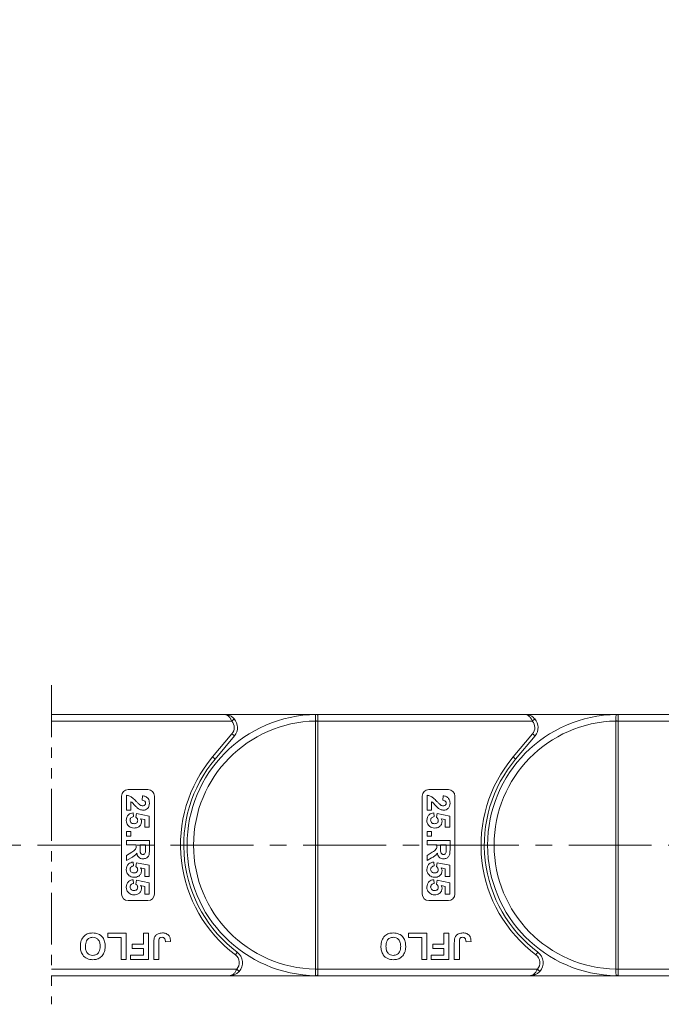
# Model space of a CAD drawing. Header units: millimetres. Extents: x 2471 to 3393, y -390 to 262.
# Tile 20 of 49: x 3072 to 3170, y -130 to 20. Entities that reach past the tile are written whole.
import ezdxf

# ---------------------------------------------------------------- set-up
doc = ezdxf.new("R2010")
doc.units = ezdxf.units.MM
doc.linetypes.add('CENTERX2', pattern=[20.32, 12.7, -2.54, 2.54, -2.54])
doc.linetypes.add('PHANTOM2', pattern=[31.75, 15.875, -3.175, 3.175, -3.175, 3.175, -3.175])
doc.styles.get("Standard").update_dxf_attribs({"font": '仿宋_GB2312.ttf', "width": 0.8})
doc.dimstyles.new('副本 ISO-25.1', dxfattribs={"dimtxt": 6, "dimasz": 5, "dimexe": 3.5, "dimexo": 0.625, "dimgap": 1.5, "dimtad": 1, "dimdsep": 46, "dimtxsty": 'Standard', "dimcen": 2.5, "dimadec": 0, "dimazin": 0, "dimtfac": 1, "dimtmove": 0, "dimatfit": 3, "dimfxl": 0, "dimarcsym": 0})

# ---------------------------------------------------------------- blocks, each defined once
blk = doc.blocks.new('*D651')
at = {"color": 0, "lineweight": -2}
for p, q in [((2985.97, 60.36), (3354.76, 60.36)), ((3351.26, 55.36), (3351.26, -121.02)), ((3300.55, -126.02), (3354.76, -126.02))]:
    blk.add_line(p, q, dxfattribs=at)
at = {"color": 0, "lineweight": 9}
for points in [[(3350.42, 55.36), (3352.09, 55.36), (3351.26, 60.36)], [(3350.42, -121.02), (3352.09, -121.02), (3351.26, -126.02)]]:
    blk.add_solid(points, dxfattribs=at)
at = {"layer": 'Defpoints', "color": 0, "lineweight": 9}
for p in [(2985.35, 60.36), (3299.92, -126.02), (3351.26, -126.02)]:
    blk.add_point(p, dxfattribs=at)
at = {"color": 0, "lineweight": 9, "insert": (3346.76, -32.83), "char_height": 6, "attachment_point": 5, "rotation": 90}
blk.add_mtext('2R+40', dxfattribs=at)

msp = doc.modelspace()

# ---------------------------------------------------------------- linework, layer by layer
at = {"color": 3, "linetype": 'PHANTOM2', "lineweight": 9, "ltscale": 0.5}
msp.add_line((3077.055, -81.558), (3077.049, -130.403), dxfattribs=at)
at = {"color": 7, "linetype": 'Continuous', "lineweight": 15}
for p, q in [((3103.538, -86.023), (3077.055, -86.023)), ((3077.055, -87.023), (3104.656, -87.023)), ((3103.538, -86.023), (3117.806, -86.023)), ((3104.656, -87.023), (3105.029, -86.69)), ((3117.456, -87.021), (3117.456, -87.026)), ((3117.806, -87.026), (3117.456, -87.026)), ((3117.456, -87.026), (3117.456, -125.02)), ((3117.806, -86.143), (3117.806, -86.023)), ((3149.538, -86.023), (3117.806, -86.023)), ((3117.806, -87.023), (3117.806, -86.143)), ((3117.806, -87.026), (3117.806, -87.023)), ((3117.806, -87.023), (3150.656, -87.023)), ((3117.806, -125.02), (3117.806, -87.026)), ((3149.538, -86.023), (3163.806, -86.023)), ((3150.656, -87.023), (3151.029, -86.69)), ((3163.456, -87.021), (3163.456, -87.026)), ((3163.806, -87.026), (3163.456, -87.026)), ((3163.456, -87.026), (3163.456, -125.02)), ((3163.806, -86.143), (3163.806, -86.023)), ((3195.538, -86.023), (3163.806, -86.023)), ((3163.806, -87.023), (3163.806, -86.143)), ((3163.806, -87.026), (3163.806, -87.023)), ((3163.806, -87.023), (3196.656, -87.023)), ((3163.806, -125.02), (3163.806, -87.026)), ((3104.687, -88.987), (3101.719, -92.524)), ((3102.102, -92.846), (3105.07, -89.308)), ((3104.687, -88.987), (3105.07, -89.308)), ((3150.687, -88.987), (3147.719, -92.524)), ((3148.102, -92.846), (3151.07, -89.308)), ((3150.687, -88.987), (3151.07, -89.308)), ((3102.102, -92.846), (3101.719, -92.524)), ((3148.102, -92.846), (3147.719, -92.524)), ((3088.806, -97.523), (3091.806, -97.523)), ((3134.806, -97.523), (3137.806, -97.523)), ((3087.806, -113.523), (3087.806, -98.523)), ((3088.556, -100.683), (3088.556, -98.395)), ((3089.229, -99.383), (3089.229, -100.683)), ((3090.934, -99.158), (3091, -98.484)), ((3092.806, -98.523), (3092.806, -113.523)), ((3133.806, -113.523), (3133.806, -98.523)), ((3134.556, -100.683), (3134.556, -98.395)), ((3135.229, -99.383), (3135.229, -100.683)), ((3136.934, -99.158), (3137, -98.484)), ((3138.806, -98.523), (3138.806, -113.523)), ((3089.229, -100.683), (3088.556, -100.683)), ((3135.229, -100.683), (3134.556, -100.683)), ((3089.557, -101.087), (3089.633, -101.67)), ((3089.992, -101.764), (3090.074, -101.177)), ((3090.074, -101.177), (3092.011, -101.581)), ((3091.338, -102.12), (3090.713, -101.983)), ((3091.338, -103.286), (3091.338, -102.12)), ((3092.011, -101.581), (3092.011, -103.286)), ((3135.557, -101.087), (3135.633, -101.67)), ((3135.992, -101.764), (3136.074, -101.177)), ((3136.074, -101.177), (3138.011, -101.581)), ((3137.338, -102.12), (3136.713, -101.983)), ((3137.338, -103.286), (3137.338, -102.12)), ((3138.011, -101.581), (3138.011, -103.286)), ((3088.556, -103.959), (3089.229, -103.959)), ((3088.556, -104.632), (3088.556, -103.959)), ((3089.229, -103.959), (3089.229, -104.632)), ((3092.011, -103.286), (3091.338, -103.286)), ((3134.556, -103.959), (3135.229, -103.959)), ((3134.556, -104.632), (3134.556, -103.959)), ((3135.229, -103.959), (3135.229, -104.632)), ((3138.011, -103.286), (3137.338, -103.286)), ((3089.229, -104.632), (3088.556, -104.632)), ((3088.556, -105.305), (3092.056, -105.305)), ((3088.556, -105.978), (3088.556, -105.305)), ((3092.056, -105.305), (3092.056, -106.774)), ((3135.229, -104.632), (3134.556, -104.632)), ((3134.556, -105.305), (3138.056, -105.305)), ((3134.556, -105.978), (3134.556, -105.305)), ((3138.056, -105.305), (3138.056, -106.774)), ((3090.037, -105.978), (3088.556, -105.978)), ((3090.037, -106.129), (3090.037, -105.978)), ((3091.472, -105.978), (3090.62, -105.978)), ((3090.62, -105.978), (3090.62, -106.52)), ((3091.472, -106.55), (3091.472, -105.978)), ((3136.037, -105.978), (3134.556, -105.978)), ((3136.037, -106.129), (3136.037, -105.978)), ((3137.472, -105.978), (3136.62, -105.978)), ((3136.62, -105.978), (3136.62, -106.52)), ((3137.472, -106.55), (3137.472, -105.978)), ((3088.556, -107.614), (3089.35, -107.117)), ((3088.556, -108.401), (3088.556, -107.614)), ((3089.248, -107.977), (3088.556, -108.401)), ((3134.556, -107.614), (3135.35, -107.117)), ((3134.556, -108.401), (3134.556, -107.614)), ((3135.248, -107.977), (3134.556, -108.401)), ((3089.557, -108.625), (3089.633, -109.209)), ((3089.992, -109.303), (3090.074, -108.715)), ((3090.074, -108.715), (3092.011, -109.119)), ((3091.338, -109.659), (3090.713, -109.522)), ((3091.338, -110.824), (3091.338, -109.659)), ((3092.011, -109.119), (3092.011, -110.824)), ((3135.557, -108.625), (3135.633, -109.209)), ((3135.992, -109.303), (3136.074, -108.715)), ((3136.074, -108.715), (3138.011, -109.119)), ((3137.338, -109.659), (3136.713, -109.522)), ((3137.338, -110.824), (3137.338, -109.659)), ((3138.011, -109.119), (3138.011, -110.824)), ((3089.557, -111.318), (3089.633, -111.901)), ((3089.992, -111.995), (3090.074, -111.408)), ((3090.074, -111.408), (3092.011, -111.811)), ((3092.011, -110.824), (3091.338, -110.824)), ((3135.557, -111.318), (3135.633, -111.901)), ((3135.992, -111.995), (3136.074, -111.408)), ((3136.074, -111.408), (3138.011, -111.811)), ((3138.011, -110.824), (3137.338, -110.824)), ((3091.338, -112.351), (3090.713, -112.214)), ((3091.338, -113.516), (3091.338, -112.351)), ((3092.011, -111.811), (3092.011, -113.516)), ((3137.338, -112.351), (3136.713, -112.214)), ((3137.338, -113.516), (3137.338, -112.351)), ((3138.011, -111.811), (3138.011, -113.516)), ((3091.806, -114.523), (3088.806, -114.523)), ((3092.011, -113.516), (3091.338, -113.516)), ((3137.806, -114.523), (3134.806, -114.523)), ((3138.011, -113.516), (3137.338, -113.516)), ((3085.69, -120.19), (3085.69, -119.523)), ((3085.69, -119.523), (3088.511, -119.523)), ((3087.742, -120.19), (3085.69, -120.19)), ((3087.742, -123.523), (3087.742, -120.19)), ((3088.511, -119.523), (3088.511, -123.523)), ((3091.126, -121.215), (3091.126, -119.523)), ((3091.126, -119.523), (3091.896, -119.523)), ((3091.896, -119.523), (3091.896, -123.523)), ((3131.69, -120.19), (3131.69, -119.523)), ((3131.69, -119.523), (3134.511, -119.523)), ((3133.742, -120.19), (3131.69, -120.19)), ((3133.742, -123.523), (3133.742, -120.19)), ((3134.511, -119.523), (3134.511, -123.523)), ((3137.126, -121.215), (3137.126, -119.523)), ((3137.126, -119.523), (3137.896, -119.523)), ((3137.896, -119.523), (3137.896, -123.523)), ((3089.434, -121.882), (3089.434, -121.215)), ((3089.434, -121.215), (3091.126, -121.215)), ((3091.126, -121.882), (3089.434, -121.882)), ((3091.126, -122.856), (3091.126, -121.882)), ((3092.716, -123.523), (3092.716, -121.001)), ((3093.485, -120.934), (3093.485, -123.523)), ((3095.28, -120.805), (3094.511, -120.856)), ((3135.434, -121.882), (3135.434, -121.215)), ((3135.434, -121.215), (3137.126, -121.215)), ((3137.126, -121.882), (3135.434, -121.882)), ((3137.126, -122.856), (3137.126, -121.882)), ((3138.716, -123.523), (3138.716, -121.001)), ((3139.485, -120.934), (3139.485, -123.523)), ((3141.28, -120.805), (3140.511, -120.856)), ((3088.511, -123.523), (3087.742, -123.523)), ((3089.178, -123.523), (3089.178, -122.856)), ((3089.178, -122.856), (3091.126, -122.856)), ((3091.896, -123.523), (3089.178, -123.523)), ((3093.485, -123.523), (3092.716, -123.523)), ((3105.506, -122.423), (3105.206, -122.823)), ((3134.511, -123.523), (3133.742, -123.523)), ((3135.178, -123.523), (3135.178, -122.856)), ((3135.178, -122.856), (3137.126, -122.856)), ((3137.896, -123.523), (3135.178, -123.523)), ((3139.485, -123.523), (3138.716, -123.523)), ((3151.506, -122.423), (3151.206, -122.823)), ((3105.424, -125.023), (3077.05, -125.023)), ((3105.797, -125.356), (3105.424, -125.023)), ((3117.456, -125.02), (3117.456, -125.025)), ((3117.806, -125.02), (3117.456, -125.02)), ((3117.806, -125.023), (3117.806, -125.02)), ((3117.806, -125.023), (3117.806, -125.903)), ((3151.424, -125.023), (3117.806, -125.023)), ((3151.797, -125.356), (3151.424, -125.023)), ((3163.456, -125.02), (3163.456, -125.025)), ((3163.806, -125.02), (3163.456, -125.02)), ((3163.806, -125.023), (3163.806, -125.02)), ((3163.806, -125.023), (3163.806, -125.903)), ((3197.424, -125.023), (3163.806, -125.023)), ((3077.049, -126.023), (3104.306, -126.023)), ((3117.806, -126.023), (3104.306, -126.023)), ((3117.806, -125.903), (3117.806, -126.023)), ((3117.806, -126.023), (3150.306, -126.023)), ((3163.806, -126.023), (3150.306, -126.023)), ((3163.806, -125.903), (3163.806, -126.023)), ((3163.806, -126.023), (3196.306, -126.023))]:
    msp.add_line(p, q, dxfattribs=at)
at = {"color": 1, "linetype": 'CENTERX2', "lineweight": 13}
msp.add_line((2892.057, -106.023), (3312.904, -106.023), dxfattribs=at)
at = {"color": 7, "linetype": 'Continuous', "lineweight": 15}
for centre, radius, start, end in [((3117.806, -106.023), 20, 90.67353, 269.32647), ((3117.806, -106.023), 19, 91.05551, 268.94449), ((3103.538, -88.023), 1.5, 320, 41.81031), ((3103.538, -88.023), 2, 320, 41.81031), ((3117.543, -104.673), 17.652, 89.14787, 90.28404), ((3117.569, -86.319), 0.295, 36.74973, 89.7268), ((3163.806, -106.023), 20, 90.67353, 269.32647), ((3163.806, -106.023), 19, 91.05551, 268.94449), ((3149.538, -88.023), 1.5, 320, 41.81031), ((3149.538, -88.023), 2, 320, 41.81031), ((3163.543, -104.673), 17.652, 89.14787, 90.28404), ((3163.569, -86.319), 0.295, 36.74973, 89.7268), ((3117.806, -106.023), 21, 140, 233.1301), ((3117.806, -106.023), 20.5, 140, 233.1301), ((3163.806, -106.023), 21, 140, 233.1301), ((3163.806, -106.023), 20.5, 140, 233.1301), ((3088.806, -98.523), 1, 90, 180), ((3091.806, -98.523), 1, 0, 90), ((3134.806, -98.523), 1, 90, 180), ((3137.806, -98.523), 1, 0, 90), ((3088.806, -113.523), 1, 180, 270), ((3091.806, -113.523), 1, 270, 0), ((3134.806, -113.523), 1, 180, 270), ((3137.806, -113.523), 1, 270, 0), ((3104.306, -124.023), 1.5, 318.18969, 53.1301), ((3104.306, -124.023), 2, 318.18969, 53.1301), ((3150.306, -124.023), 1.5, 318.18969, 53.1301), ((3150.306, -124.023), 2, 318.18969, 53.1301), ((3117.544, -107.401), 17.624, 269.71473, 270.8527), ((3163.544, -107.401), 17.624, 269.71473, 270.8527), ((3117.569, -125.726), 0.295, 270.2732, 323.25027), ((3163.569, -125.726), 0.295, 270.2732, 323.25027)]:
    msp.add_arc(centre, radius, start, end, dxfattribs=at)
for points, knots in [([(3104.656, -87.023), (3104.628, -86.964), (3104.572, -86.844), (3104.466, -86.66), (3104.338, -86.477), (3104.221, -86.349), (3104.064, -86.206), (3103.91, -86.106), (3103.744, -86.049), (3103.665, -86.033), (3103.619, -86.027), (3103.593, -86.025), (3103.57, -86.024), (3103.556, -86.023), (3103.548, -86.023), (3103.542, -86.023), (3103.54, -86.023), (3103.538, -86.023)], [0, 0, 0, 0, 0.10102949, 0.20494614, 0.33716829, 0.47429709, 0.5161999, 0.74365074, 0.85308987, 0.91424801, 0.93216977, 0.96013693, 0.97654495, 0.98619361, 0.99469798, 0.99593178, 1, 1, 1, 1]), ([(3103.538, -86.023), (3103.541, -86.023), (3103.552, -86.023), (3103.59, -86.023), (3103.635, -86.025), (3103.893, -86.042), (3104.289, -86.138), (3104.743, -86.401), (3104.95, -86.61), (3105.029, -86.69)], [0, 0, 0, 0, 0.0050875, 0.0203691, 0.0708073, 0.0890863, 0.5003107, 0.809226, 1, 1, 1, 1]), ([(3117.571, -86.024), (3117.559, -86.026), (3117.523, -86.03), (3117.486, -86.08), (3117.461, -86.215), (3117.453, -86.445), (3117.454, -86.729), (3117.455, -86.93), (3117.456, -87.021)], [0, 0, 0, 0, 0.07361036, 0.22528134, 0.41271887, 0.61605406, 0.82678302, 1, 1, 1, 1]), ([(3117.806, -86.023), (3117.805, -86.023), (3117.736, -86.023), (3117.651, -86.023), (3117.583, -86.024), (3117.571, -86.024)], [0, 0, 0, 0, 0.0120871, 0.8246302, 1, 1, 1, 1]), ([(3149.538, -86.023), (3149.541, -86.023), (3149.552, -86.023), (3149.59, -86.023), (3149.635, -86.025), (3149.893, -86.042), (3150.289, -86.138), (3150.743, -86.401), (3150.95, -86.61), (3151.029, -86.69)], [0, 0, 0, 0, 0.0050875, 0.0203691, 0.0708073, 0.0890863, 0.5003107, 0.809226, 1, 1, 1, 1]), ([(3150.656, -87.023), (3150.628, -86.964), (3150.572, -86.844), (3150.466, -86.66), (3150.338, -86.477), (3150.221, -86.349), (3150.064, -86.206), (3149.91, -86.106), (3149.744, -86.049), (3149.665, -86.033), (3149.619, -86.027), (3149.593, -86.025), (3149.57, -86.024), (3149.556, -86.023), (3149.548, -86.023), (3149.542, -86.023), (3149.54, -86.023), (3149.538, -86.023)], [0, 0, 0, 0, 0.10102949, 0.20494614, 0.33716829, 0.47429709, 0.5161999, 0.74365074, 0.85308987, 0.91424801, 0.93216977, 0.96013693, 0.97654495, 0.98619361, 0.99469798, 0.99593178, 1, 1, 1, 1]), ([(3163.571, -86.024), (3163.559, -86.026), (3163.523, -86.03), (3163.486, -86.08), (3163.461, -86.215), (3163.453, -86.445), (3163.454, -86.729), (3163.455, -86.93), (3163.456, -87.021)], [0, 0, 0, 0, 0.07361036, 0.22528134, 0.41271887, 0.61605406, 0.82678302, 1, 1, 1, 1]), ([(3163.806, -86.023), (3163.805, -86.023), (3163.736, -86.023), (3163.651, -86.023), (3163.583, -86.024), (3163.571, -86.024)], [0, 0, 0, 0, 0.0120871, 0.8246302, 1, 1, 1, 1]), ([(3088.556, -98.395), (3088.722, -98.428), (3089.055, -98.494), (3089.559, -98.842), (3089.86, -99.152), (3090.044, -99.341)], [0, 0, 0, 0, 0.2795508, 0.5593318, 1, 1, 1, 1]), ([(3090.226, -100.344), (3090.11, -100.237), (3089.92, -100.061), (3089.68, -99.792), (3089.478, -99.561), (3089.312, -99.442), (3089.229, -99.383)], [0, 0, 0, 0, 0.33998493, 0.56018587, 0.78037992, 1, 1, 1, 1]), ([(3090.044, -99.341), (3090.144, -99.447), (3090.322, -99.636), (3090.521, -99.803), (3090.609, -99.877)], [0, 0, 0, 0, 0.5602349, 1, 1, 1, 1]), ([(3091.472, -99.595), (3091.469, -99.546), (3091.463, -99.448), (3091.389, -99.317), (3091.217, -99.186), (3091.051, -99.169), (3090.934, -99.158)], [0, 0, 0, 0, 0.1872361, 0.3740839, 0.5606964, 1, 1, 1, 1]), ([(3091, -98.484), (3091.161, -98.508), (3091.481, -98.556), (3091.852, -98.845), (3092.031, -99.229), (3092.047, -99.482), (3092.056, -99.609)], [0, 0, 0, 0, 0.2807519, 0.5589701, 0.7792745, 1, 1, 1, 1]), ([(3134.556, -98.395), (3134.722, -98.428), (3135.055, -98.494), (3135.559, -98.842), (3135.86, -99.152), (3136.044, -99.341)], [0, 0, 0, 0, 0.2795508, 0.5593318, 1, 1, 1, 1]), ([(3136.226, -100.344), (3136.11, -100.237), (3135.92, -100.061), (3135.68, -99.792), (3135.478, -99.561), (3135.312, -99.442), (3135.229, -99.383)], [0, 0, 0, 0, 0.33998493, 0.56018587, 0.78037992, 1, 1, 1, 1]), ([(3136.044, -99.341), (3136.144, -99.447), (3136.322, -99.636), (3136.521, -99.803), (3136.609, -99.877)], [0, 0, 0, 0, 0.5602349, 1, 1, 1, 1]), ([(3137.472, -99.595), (3137.469, -99.546), (3137.463, -99.448), (3137.389, -99.317), (3137.217, -99.186), (3137.051, -99.169), (3136.934, -99.158)], [0, 0, 0, 0, 0.1872361, 0.3740839, 0.5606964, 1, 1, 1, 1]), ([(3137, -98.484), (3137.161, -98.508), (3137.481, -98.556), (3137.852, -98.845), (3138.031, -99.229), (3138.047, -99.482), (3138.056, -99.609)], [0, 0, 0, 0, 0.2807519, 0.5589701, 0.7792745, 1, 1, 1, 1]), ([(3091.104, -100.683), (3090.924, -100.66), (3090.602, -100.619), (3090.341, -100.428), (3090.226, -100.344)], [0, 0, 0, 0, 0.558458, 1, 1, 1, 1]), ([(3090.609, -99.877), (3090.679, -99.918), (3090.805, -99.991), (3090.95, -100.004), (3091.013, -100.01)], [0, 0, 0, 0, 0.5601166, 1, 1, 1, 1]), ([(3091.013, -100.01), (3091.079, -100.006), (3091.211, -99.999), (3091.374, -99.901), (3091.462, -99.75), (3091.469, -99.647), (3091.472, -99.595)], [0, 0, 0, 0, 0.2806635, 0.5594614, 0.7793655, 1, 1, 1, 1]), ([(3092.056, -99.609), (3092.046, -99.761), (3092.026, -100.063), (3091.791, -100.429), (3091.46, -100.65), (3091.222, -100.672), (3091.104, -100.683)], [0, 0, 0, 0, 0.28056822, 0.55975014, 0.7797946, 1, 1, 1, 1]), ([(3137.104, -100.683), (3136.924, -100.66), (3136.602, -100.619), (3136.341, -100.428), (3136.226, -100.344)], [0, 0, 0, 0, 0.558458, 1, 1, 1, 1]), ([(3136.609, -99.877), (3136.679, -99.918), (3136.805, -99.991), (3136.95, -100.004), (3137.013, -100.01)], [0, 0, 0, 0, 0.5601166, 1, 1, 1, 1]), ([(3137.013, -100.01), (3137.079, -100.006), (3137.211, -99.999), (3137.374, -99.901), (3137.462, -99.75), (3137.469, -99.647), (3137.472, -99.595)], [0, 0, 0, 0, 0.2806635, 0.5594614, 0.7793655, 1, 1, 1, 1]), ([(3138.056, -99.609), (3138.046, -99.761), (3138.026, -100.063), (3137.791, -100.429), (3137.46, -100.65), (3137.222, -100.672), (3137.104, -100.683)], [0, 0, 0, 0, 0.2805682, 0.5597501, 0.7797946, 1, 1, 1, 1]), ([(3088.511, -102.233), (3088.524, -102.071), (3088.552, -101.749), (3088.828, -101.375), (3089.184, -101.157), (3089.433, -101.11), (3089.557, -101.087)], [0, 0, 0, 0, 0.27994837, 0.55903053, 0.77933073, 1, 1, 1, 1]), ([(3088.961, -103.172), (3088.814, -103.025), (3088.551, -102.762), (3088.523, -102.395), (3088.511, -102.233)], [0, 0, 0, 0, 0.5583531, 1, 1, 1, 1]), ([(3089.633, -101.67), (3089.556, -101.685), (3089.402, -101.715), (3089.227, -101.851), (3089.113, -102.021), (3089.101, -102.143), (3089.094, -102.205)], [0, 0, 0, 0, 0.2802995, 0.5599611, 0.7800424, 1, 1, 1, 1]), ([(3089.094, -102.205), (3089.104, -102.29), (3089.124, -102.461), (3089.287, -102.653), (3089.494, -102.737), (3089.628, -102.744), (3089.695, -102.747)], [0, 0, 0, 0, 0.27957274, 0.55866387, 0.77892333, 1, 1, 1, 1]), ([(3089.695, -102.747), (3089.775, -102.743), (3089.934, -102.735), (3090.134, -102.621), (3090.246, -102.442), (3090.256, -102.317), (3090.261, -102.254)], [0, 0, 0, 0, 0.2808976, 0.5594604, 0.779497, 1, 1, 1, 1]), ([(3090.844, -102.415), (3090.823, -102.574), (3090.779, -102.891), (3090.456, -103.222), (3090.084, -103.397), (3089.835, -103.413), (3089.71, -103.42)], [0, 0, 0, 0, 0.2790069, 0.5586194, 0.7790735, 1, 1, 1, 1]), ([(3090.261, -102.254), (3090.256, -102.2), (3090.246, -102.092), (3090.157, -101.916), (3090.055, -101.822), (3089.992, -101.764)], [0, 0, 0, 0, 0.2799631, 0.5600652, 1, 1, 1, 1]), ([(3090.713, -101.983), (3090.754, -102.059), (3090.827, -102.194), (3090.839, -102.348), (3090.844, -102.415)], [0, 0, 0, 0, 0.5598879, 1, 1, 1, 1]), ([(3134.511, -102.233), (3134.524, -102.071), (3134.552, -101.749), (3134.828, -101.375), (3135.184, -101.157), (3135.433, -101.11), (3135.557, -101.087)], [0, 0, 0, 0, 0.27994837, 0.55903053, 0.77933073, 1, 1, 1, 1]), ([(3134.961, -103.172), (3134.814, -103.025), (3134.551, -102.762), (3134.523, -102.395), (3134.511, -102.233)], [0, 0, 0, 0, 0.5583531, 1, 1, 1, 1]), ([(3135.633, -101.67), (3135.556, -101.685), (3135.402, -101.715), (3135.227, -101.851), (3135.113, -102.021), (3135.101, -102.143), (3135.094, -102.205)], [0, 0, 0, 0, 0.2802995, 0.5599611, 0.7800424, 1, 1, 1, 1]), ([(3135.094, -102.205), (3135.104, -102.29), (3135.124, -102.461), (3135.287, -102.653), (3135.494, -102.737), (3135.628, -102.744), (3135.695, -102.747)], [0, 0, 0, 0, 0.27957274, 0.55866387, 0.77892333, 1, 1, 1, 1]), ([(3135.695, -102.747), (3135.775, -102.743), (3135.934, -102.735), (3136.134, -102.621), (3136.246, -102.442), (3136.256, -102.317), (3136.261, -102.254)], [0, 0, 0, 0, 0.2808976, 0.5594604, 0.779497, 1, 1, 1, 1]), ([(3136.844, -102.415), (3136.823, -102.574), (3136.779, -102.891), (3136.456, -103.222), (3136.084, -103.397), (3135.835, -103.413), (3135.71, -103.42)], [0, 0, 0, 0, 0.2790069, 0.5586194, 0.7790735, 1, 1, 1, 1]), ([(3136.261, -102.254), (3136.256, -102.2), (3136.246, -102.092), (3136.157, -101.916), (3136.055, -101.822), (3135.992, -101.764)], [0, 0, 0, 0, 0.2799631, 0.5600652, 1, 1, 1, 1]), ([(3136.713, -101.983), (3136.754, -102.059), (3136.827, -102.194), (3136.839, -102.348), (3136.844, -102.415)], [0, 0, 0, 0, 0.5598879, 1, 1, 1, 1]), ([(3089.71, -103.42), (3089.558, -103.407), (3089.288, -103.384), (3089.061, -103.237), (3088.961, -103.172)], [0, 0, 0, 0, 0.5595341, 1, 1, 1, 1]), ([(3135.71, -103.42), (3135.558, -103.407), (3135.288, -103.384), (3135.061, -103.237), (3134.961, -103.172)], [0, 0, 0, 0, 0.5595341, 1, 1, 1, 1]), ([(3089.35, -107.117), (3089.563, -106.991), (3089.858, -106.815), (3090.04, -106.412), (3090.038, -106.224), (3090.037, -106.129)], [0, 0, 0, 0, 0.5610215, 0.7792953, 1, 1, 1, 1]), ([(3090.62, -106.52), (3090.613, -106.718), (3090.605, -106.966), (3090.682, -107.255), (3090.774, -107.374), (3090.907, -107.448), (3091.006, -107.455), (3091.055, -107.459)], [0, 0, 0, 0, 0.5009624, 0.6257853, 0.7504363, 0.8750317, 1, 1, 1, 1]), ([(3092.056, -106.774), (3092.053, -106.933), (3092.048, -107.25), (3091.964, -107.655), (3091.755, -107.902), (3091.488, -108.084), (3091.247, -108.113), (3091.086, -108.132)], [0, 0, 0, 0, 0.2511432, 0.5005272, 0.6257353, 0.7510496, 1, 1, 1, 1]), ([(3091.461, -107.085), (3091.466, -106.985), (3091.473, -106.807), (3091.473, -106.629), (3091.472, -106.55)], [0, 0, 0, 0, 0.5599213, 1, 1, 1, 1]), ([(3135.35, -107.117), (3135.563, -106.991), (3135.858, -106.815), (3136.04, -106.412), (3136.038, -106.224), (3136.037, -106.129)], [0, 0, 0, 0, 0.5610215, 0.7792953, 1, 1, 1, 1]), ([(3136.62, -106.52), (3136.613, -106.718), (3136.605, -106.966), (3136.682, -107.255), (3136.774, -107.374), (3136.907, -107.448), (3137.006, -107.455), (3137.055, -107.459)], [0, 0, 0, 0, 0.5009624, 0.6257853, 0.7504363, 0.8750317, 1, 1, 1, 1]), ([(3138.056, -106.774), (3138.053, -106.933), (3138.048, -107.25), (3137.964, -107.655), (3137.755, -107.902), (3137.488, -108.084), (3137.247, -108.113), (3137.086, -108.132)], [0, 0, 0, 0, 0.2511432, 0.5005272, 0.6257353, 0.7510496, 1, 1, 1, 1]), ([(3137.461, -107.085), (3137.466, -106.985), (3137.473, -106.807), (3137.473, -106.629), (3137.472, -106.55)], [0, 0, 0, 0, 0.5599213, 1, 1, 1, 1]), ([(3090.123, -107.254), (3090.048, -107.361), (3089.923, -107.537), (3089.681, -107.716), (3089.468, -107.852), (3089.322, -107.935), (3089.248, -107.977)], [0, 0, 0, 0, 0.3395791, 0.5595909, 0.7797866, 1, 1, 1, 1]), ([(3091.086, -108.132), (3090.951, -108.12), (3090.681, -108.097), (3090.362, -107.87), (3090.186, -107.566), (3090.144, -107.358), (3090.123, -107.254)], [0, 0, 0, 0, 0.2799536, 0.5589329, 0.7791735, 1, 1, 1, 1]), ([(3091.055, -107.459), (3091.112, -107.454), (3091.226, -107.445), (3091.4, -107.317), (3091.438, -107.173), (3091.461, -107.085)], [0, 0, 0, 0, 0.2811289, 0.561183, 1, 1, 1, 1]), ([(3136.123, -107.254), (3136.048, -107.361), (3135.923, -107.537), (3135.681, -107.716), (3135.468, -107.852), (3135.322, -107.935), (3135.248, -107.977)], [0, 0, 0, 0, 0.3395791, 0.5595909, 0.7797866, 1, 1, 1, 1]), ([(3137.086, -108.132), (3136.951, -108.12), (3136.681, -108.097), (3136.362, -107.87), (3136.186, -107.566), (3136.144, -107.358), (3136.123, -107.254)], [0, 0, 0, 0, 0.2799536, 0.5589329, 0.7791735, 1, 1, 1, 1]), ([(3137.055, -107.459), (3137.112, -107.454), (3137.226, -107.445), (3137.4, -107.317), (3137.438, -107.173), (3137.461, -107.085)], [0, 0, 0, 0, 0.2811289, 0.561183, 1, 1, 1, 1]), ([(3088.511, -109.771), (3088.524, -109.61), (3088.552, -109.288), (3088.828, -108.914), (3089.184, -108.695), (3089.433, -108.649), (3089.557, -108.625)], [0, 0, 0, 0, 0.2799484, 0.5590305, 0.7793307, 1, 1, 1, 1]), ([(3088.961, -110.711), (3088.814, -110.564), (3088.551, -110.301), (3088.523, -109.933), (3088.511, -109.771)], [0, 0, 0, 0, 0.5583531, 1, 1, 1, 1]), ([(3089.633, -109.209), (3089.556, -109.224), (3089.402, -109.254), (3089.227, -109.389), (3089.113, -109.559), (3089.101, -109.682), (3089.094, -109.743)], [0, 0, 0, 0, 0.2802995, 0.5599611, 0.7800424, 1, 1, 1, 1]), ([(3089.094, -109.743), (3089.104, -109.829), (3089.124, -110), (3089.287, -110.192), (3089.494, -110.276), (3089.628, -110.282), (3089.695, -110.286)], [0, 0, 0, 0, 0.2795727, 0.5586639, 0.7789233, 1, 1, 1, 1]), ([(3089.695, -110.286), (3089.775, -110.282), (3089.934, -110.274), (3090.134, -110.159), (3090.246, -109.981), (3090.256, -109.856), (3090.261, -109.793)], [0, 0, 0, 0, 0.28089762, 0.55946036, 0.77949703, 1, 1, 1, 1]), ([(3090.844, -109.953), (3090.823, -110.112), (3090.779, -110.43), (3090.456, -110.761), (3090.084, -110.936), (3089.835, -110.951), (3089.71, -110.959)], [0, 0, 0, 0, 0.2790069, 0.5586194, 0.7790735, 1, 1, 1, 1]), ([(3090.261, -109.793), (3090.256, -109.739), (3090.246, -109.631), (3090.157, -109.455), (3090.055, -109.36), (3089.992, -109.303)], [0, 0, 0, 0, 0.2799631, 0.5600652, 1, 1, 1, 1]), ([(3090.713, -109.522), (3090.754, -109.597), (3090.827, -109.733), (3090.839, -109.886), (3090.844, -109.953)], [0, 0, 0, 0, 0.5598879, 1, 1, 1, 1]), ([(3134.511, -109.771), (3134.524, -109.61), (3134.552, -109.288), (3134.828, -108.914), (3135.184, -108.695), (3135.433, -108.649), (3135.557, -108.625)], [0, 0, 0, 0, 0.2799484, 0.5590305, 0.7793307, 1, 1, 1, 1]), ([(3134.961, -110.711), (3134.814, -110.564), (3134.551, -110.301), (3134.523, -109.933), (3134.511, -109.771)], [0, 0, 0, 0, 0.5583531, 1, 1, 1, 1]), ([(3135.633, -109.209), (3135.556, -109.224), (3135.402, -109.254), (3135.227, -109.389), (3135.113, -109.559), (3135.101, -109.682), (3135.094, -109.743)], [0, 0, 0, 0, 0.2802995, 0.5599611, 0.7800424, 1, 1, 1, 1]), ([(3135.094, -109.743), (3135.104, -109.829), (3135.124, -110), (3135.287, -110.192), (3135.494, -110.276), (3135.628, -110.282), (3135.695, -110.286)], [0, 0, 0, 0, 0.2795727, 0.5586639, 0.7789233, 1, 1, 1, 1]), ([(3135.695, -110.286), (3135.775, -110.282), (3135.934, -110.274), (3136.134, -110.159), (3136.246, -109.981), (3136.256, -109.856), (3136.261, -109.793)], [0, 0, 0, 0, 0.28089762, 0.55946036, 0.77949703, 1, 1, 1, 1]), ([(3136.844, -109.953), (3136.823, -110.112), (3136.779, -110.43), (3136.456, -110.761), (3136.084, -110.936), (3135.835, -110.951), (3135.71, -110.959)], [0, 0, 0, 0, 0.2790069, 0.5586194, 0.7790735, 1, 1, 1, 1]), ([(3136.261, -109.793), (3136.256, -109.739), (3136.246, -109.631), (3136.157, -109.455), (3136.055, -109.36), (3135.992, -109.303)], [0, 0, 0, 0, 0.2799631, 0.5600652, 1, 1, 1, 1]), ([(3136.713, -109.522), (3136.754, -109.597), (3136.827, -109.733), (3136.839, -109.886), (3136.844, -109.953)], [0, 0, 0, 0, 0.5598879, 1, 1, 1, 1]), ([(3088.511, -112.463), (3088.524, -112.302), (3088.552, -111.98), (3088.828, -111.606), (3089.184, -111.387), (3089.433, -111.341), (3089.557, -111.318)], [0, 0, 0, 0, 0.2799484, 0.5590305, 0.7793307, 1, 1, 1, 1]), ([(3089.71, -110.959), (3089.558, -110.946), (3089.288, -110.923), (3089.061, -110.775), (3088.961, -110.711)], [0, 0, 0, 0, 0.5595341, 1, 1, 1, 1]), ([(3134.511, -112.463), (3134.524, -112.302), (3134.552, -111.98), (3134.828, -111.606), (3135.184, -111.387), (3135.433, -111.341), (3135.557, -111.318)], [0, 0, 0, 0, 0.2799484, 0.5590305, 0.7793307, 1, 1, 1, 1]), ([(3135.71, -110.959), (3135.558, -110.946), (3135.288, -110.923), (3135.061, -110.775), (3134.961, -110.711)], [0, 0, 0, 0, 0.5595341, 1, 1, 1, 1]), ([(3088.961, -113.403), (3088.814, -113.256), (3088.551, -112.993), (3088.523, -112.626), (3088.511, -112.463)], [0, 0, 0, 0, 0.55835314, 1, 1, 1, 1]), ([(3089.633, -111.901), (3089.556, -111.916), (3089.402, -111.946), (3089.227, -112.082), (3089.113, -112.252), (3089.101, -112.374), (3089.094, -112.435)], [0, 0, 0, 0, 0.2802995, 0.5599611, 0.7800424, 1, 1, 1, 1]), ([(3089.094, -112.435), (3089.104, -112.521), (3089.124, -112.692), (3089.287, -112.884), (3089.494, -112.968), (3089.628, -112.975), (3089.695, -112.978)], [0, 0, 0, 0, 0.2795727, 0.5586639, 0.7789233, 1, 1, 1, 1]), ([(3089.695, -112.978), (3089.775, -112.974), (3089.934, -112.966), (3090.134, -112.851), (3090.246, -112.673), (3090.256, -112.548), (3090.261, -112.485)], [0, 0, 0, 0, 0.2808976, 0.5594604, 0.779497, 1, 1, 1, 1]), ([(3090.844, -112.646), (3090.823, -112.804), (3090.779, -113.122), (3090.456, -113.453), (3090.084, -113.628), (3089.835, -113.643), (3089.71, -113.651)], [0, 0, 0, 0, 0.2790069, 0.5586194, 0.7790735, 1, 1, 1, 1]), ([(3090.261, -112.485), (3090.256, -112.431), (3090.246, -112.323), (3090.157, -112.147), (3090.055, -112.053), (3089.992, -111.995)], [0, 0, 0, 0, 0.2799631, 0.5600652, 1, 1, 1, 1]), ([(3090.713, -112.214), (3090.754, -112.29), (3090.827, -112.425), (3090.839, -112.578), (3090.844, -112.646)], [0, 0, 0, 0, 0.5598879, 1, 1, 1, 1]), ([(3134.961, -113.403), (3134.814, -113.256), (3134.551, -112.993), (3134.523, -112.626), (3134.511, -112.463)], [0, 0, 0, 0, 0.55835314, 1, 1, 1, 1]), ([(3135.633, -111.901), (3135.556, -111.916), (3135.402, -111.946), (3135.227, -112.082), (3135.113, -112.252), (3135.101, -112.374), (3135.094, -112.435)], [0, 0, 0, 0, 0.2802995, 0.5599611, 0.7800424, 1, 1, 1, 1]), ([(3135.094, -112.435), (3135.104, -112.521), (3135.124, -112.692), (3135.287, -112.884), (3135.494, -112.968), (3135.628, -112.975), (3135.695, -112.978)], [0, 0, 0, 0, 0.2795727, 0.5586639, 0.7789233, 1, 1, 1, 1]), ([(3135.695, -112.978), (3135.775, -112.974), (3135.934, -112.966), (3136.134, -112.851), (3136.246, -112.673), (3136.256, -112.548), (3136.261, -112.485)], [0, 0, 0, 0, 0.2808976, 0.5594604, 0.779497, 1, 1, 1, 1]), ([(3136.844, -112.646), (3136.823, -112.804), (3136.779, -113.122), (3136.456, -113.453), (3136.084, -113.628), (3135.835, -113.643), (3135.71, -113.651)], [0, 0, 0, 0, 0.2790069, 0.5586194, 0.7790735, 1, 1, 1, 1]), ([(3136.261, -112.485), (3136.256, -112.431), (3136.246, -112.323), (3136.157, -112.147), (3136.055, -112.053), (3135.992, -111.995)], [0, 0, 0, 0, 0.2799631, 0.5600652, 1, 1, 1, 1]), ([(3136.713, -112.214), (3136.754, -112.29), (3136.827, -112.425), (3136.839, -112.578), (3136.844, -112.646)], [0, 0, 0, 0, 0.5598879, 1, 1, 1, 1]), ([(3089.71, -113.651), (3089.558, -113.638), (3089.288, -113.615), (3089.061, -113.468), (3088.961, -113.403)], [0, 0, 0, 0, 0.5595341, 1, 1, 1, 1]), ([(3135.71, -113.651), (3135.558, -113.638), (3135.288, -113.615), (3135.061, -113.468), (3134.961, -113.403)], [0, 0, 0, 0, 0.5595341, 1, 1, 1, 1]), ([(3081.485, -121.517), (3081.505, -121.222), (3081.544, -120.632), (3082.01, -119.915), (3082.681, -119.522), (3083.145, -119.488), (3083.377, -119.472)], [0, 0, 0, 0, 0.280551, 0.5594882, 0.779434, 1, 1, 1, 1]), ([(3083.379, -120.138), (3083.189, -120.163), (3082.808, -120.212), (3082.31, -120.741), (3082.276, -121.234), (3082.255, -121.537)], [0, 0, 0, 0, 0.2799912, 0.5597684, 1, 1, 1, 1]), ([(3083.377, -119.472), (3083.673, -119.498), (3084.263, -119.552), (3084.926, -120.105), (3085.242, -120.805), (3085.267, -121.268), (3085.28, -121.499)], [0, 0, 0, 0, 0.2799425, 0.558704, 0.7790449, 1, 1, 1, 1]), ([(3084.511, -121.525), (3084.502, -121.336), (3084.483, -120.959), (3084.233, -120.477), (3083.825, -120.183), (3083.527, -120.153), (3083.379, -120.138)], [0, 0, 0, 0, 0.2810208, 0.5601162, 0.7799393, 1, 1, 1, 1]), ([(3092.716, -121.001), (3092.717, -120.857), (3092.719, -120.6), (3092.777, -120.351), (3092.803, -120.241)], [0, 0, 0, 0, 0.56029435, 1, 1, 1, 1]), ([(3092.803, -120.241), (3092.866, -120.108), (3092.992, -119.842), (3093.433, -119.52), (3093.813, -119.49), (3094.045, -119.472)], [0, 0, 0, 0, 0.2801216, 0.5603549, 1, 1, 1, 1]), ([(3093.995, -120.138), (3093.902, -120.144), (3093.763, -120.154), (3093.609, -120.265), (3093.483, -120.514), (3093.484, -120.747), (3093.485, -120.934)], [0, 0, 0, 0, 0.2493961, 0.3744258, 0.4994543, 1, 1, 1, 1]), ([(3094.407, -120.359), (3094.38, -120.322), (3094.326, -120.247), (3094.185, -120.156), (3094.067, -120.145), (3093.995, -120.138)], [0, 0, 0, 0, 0.2806722, 0.5608436, 1, 1, 1, 1]), ([(3094.045, -119.472), (3094.24, -119.486), (3094.628, -119.515), (3095.073, -119.877), (3095.257, -120.349), (3095.272, -120.653), (3095.28, -120.805)], [0, 0, 0, 0, 0.2802457, 0.5584161, 0.7788266, 1, 1, 1, 1]), ([(3094.511, -120.856), (3094.507, -120.76), (3094.499, -120.588), (3094.435, -120.429), (3094.407, -120.359)], [0, 0, 0, 0, 0.561018, 1, 1, 1, 1]), ([(3127.485, -121.517), (3127.505, -121.222), (3127.544, -120.632), (3128.01, -119.915), (3128.681, -119.522), (3129.145, -119.488), (3129.377, -119.472)], [0, 0, 0, 0, 0.280551, 0.5594882, 0.779434, 1, 1, 1, 1]), ([(3129.379, -120.138), (3129.189, -120.163), (3128.808, -120.212), (3128.31, -120.741), (3128.276, -121.234), (3128.255, -121.537)], [0, 0, 0, 0, 0.2799912, 0.5597684, 1, 1, 1, 1]), ([(3129.377, -119.472), (3129.673, -119.498), (3130.263, -119.552), (3130.926, -120.105), (3131.242, -120.805), (3131.267, -121.268), (3131.28, -121.499)], [0, 0, 0, 0, 0.2799425, 0.558704, 0.7790449, 1, 1, 1, 1]), ([(3130.511, -121.525), (3130.502, -121.336), (3130.483, -120.959), (3130.233, -120.477), (3129.825, -120.183), (3129.527, -120.153), (3129.379, -120.138)], [0, 0, 0, 0, 0.2810208, 0.5601162, 0.7799393, 1, 1, 1, 1]), ([(3138.716, -121.001), (3138.717, -120.857), (3138.719, -120.6), (3138.777, -120.351), (3138.803, -120.241)], [0, 0, 0, 0, 0.56029435, 1, 1, 1, 1]), ([(3138.803, -120.241), (3138.866, -120.108), (3138.992, -119.842), (3139.433, -119.52), (3139.813, -119.49), (3140.045, -119.472)], [0, 0, 0, 0, 0.2801216, 0.5603549, 1, 1, 1, 1]), ([(3139.995, -120.138), (3139.902, -120.144), (3139.763, -120.154), (3139.609, -120.265), (3139.483, -120.514), (3139.484, -120.747), (3139.485, -120.934)], [0, 0, 0, 0, 0.2493961, 0.3744258, 0.4994543, 1, 1, 1, 1]), ([(3140.407, -120.359), (3140.38, -120.322), (3140.326, -120.247), (3140.185, -120.156), (3140.067, -120.145), (3139.995, -120.138)], [0, 0, 0, 0, 0.2806722, 0.5608436, 1, 1, 1, 1]), ([(3140.045, -119.472), (3140.24, -119.486), (3140.628, -119.515), (3141.073, -119.877), (3141.257, -120.349), (3141.272, -120.653), (3141.28, -120.805)], [0, 0, 0, 0, 0.2802457, 0.5584161, 0.7788266, 1, 1, 1, 1]), ([(3140.511, -120.856), (3140.507, -120.76), (3140.499, -120.588), (3140.435, -120.429), (3140.407, -120.359)], [0, 0, 0, 0, 0.561018, 1, 1, 1, 1]), ([(3083.388, -123.574), (3083.09, -123.546), (3082.495, -123.489), (3081.833, -122.924), (3081.523, -122.216), (3081.498, -121.75), (3081.485, -121.517)], [0, 0, 0, 0, 0.2798307, 0.5586691, 0.7790056, 1, 1, 1, 1]), ([(3082.255, -121.537), (3082.263, -121.725), (3082.279, -122.1), (3082.521, -122.586), (3082.934, -122.87), (3083.23, -122.895), (3083.379, -122.908)], [0, 0, 0, 0, 0.2810873, 0.5600131, 0.7796914, 1, 1, 1, 1]), ([(3083.379, -122.908), (3083.569, -122.886), (3083.949, -122.842), (3084.457, -122.322), (3084.49, -121.828), (3084.511, -121.525)], [0, 0, 0, 0, 0.2802778, 0.5598769, 1, 1, 1, 1]), ([(3085.28, -121.499), (3085.275, -121.694), (3085.265, -122.042), (3085.151, -122.371), (3085.101, -122.516)], [0, 0, 0, 0, 0.5601708, 1, 1, 1, 1]), ([(3129.388, -123.574), (3129.09, -123.546), (3128.495, -123.489), (3127.833, -122.924), (3127.523, -122.216), (3127.498, -121.75), (3127.485, -121.517)], [0, 0, 0, 0, 0.2798307, 0.5586691, 0.7790056, 1, 1, 1, 1]), ([(3128.255, -121.537), (3128.263, -121.725), (3128.279, -122.1), (3128.521, -122.586), (3128.934, -122.87), (3129.23, -122.895), (3129.379, -122.908)], [0, 0, 0, 0, 0.2810873, 0.5600131, 0.7796914, 1, 1, 1, 1]), ([(3129.379, -122.908), (3129.569, -122.886), (3129.949, -122.842), (3130.457, -122.322), (3130.49, -121.828), (3130.511, -121.525)], [0, 0, 0, 0, 0.2802778, 0.5598769, 1, 1, 1, 1]), ([(3131.28, -121.499), (3131.275, -121.694), (3131.265, -122.042), (3131.151, -122.371), (3131.101, -122.516)], [0, 0, 0, 0, 0.5601708, 1, 1, 1, 1]), ([(3084.231, -123.417), (3084.078, -123.469), (3083.804, -123.562), (3083.515, -123.57), (3083.388, -123.574)], [0, 0, 0, 0, 0.5595644, 1, 1, 1, 1]), ([(3085.101, -122.516), (3084.983, -122.729), (3084.772, -123.109), (3084.397, -123.323), (3084.231, -123.417)], [0, 0, 0, 0, 0.5599557, 1, 1, 1, 1]), ([(3130.231, -123.417), (3130.078, -123.469), (3129.804, -123.562), (3129.515, -123.57), (3129.388, -123.574)], [0, 0, 0, 0, 0.5595644, 1, 1, 1, 1]), ([(3131.101, -122.516), (3130.983, -122.729), (3130.772, -123.109), (3130.397, -123.323), (3130.231, -123.417)], [0, 0, 0, 0, 0.5599557, 1, 1, 1, 1]), ([(3104.306, -126.023), (3104.308, -126.023), (3104.31, -126.023), (3104.316, -126.023), (3104.324, -126.023), (3104.338, -126.022), (3104.361, -126.021), (3104.387, -126.019), (3104.432, -126.013), (3104.512, -125.997), (3104.678, -125.94), (3104.832, -125.84), (3105.04, -125.651), (3105.231, -125.416), (3105.366, -125.141), (3105.424, -125.023)], [0, 0, 0, 0, 0.00407592, 0.00531205, 0.01383251, 0.02349942, 0.03993848, 0.06795855, 0.08591422, 0.14718806, 0.25683422, 0.48471536, 0.52669744, 0.79537109, 1, 1, 1, 1]), ([(3117.456, -125.025), (3117.456, -125.037), (3117.455, -125.161), (3117.453, -125.397), (3117.454, -125.689), (3117.469, -125.902), (3117.502, -126.007), (3117.551, -126.018), (3117.571, -126.022)], [0, 0, 0, 0, 0.0234843, 0.2373073, 0.4510924, 0.6637685, 0.8705553, 1, 1, 1, 1]), ([(3150.306, -126.023), (3150.308, -126.023), (3150.31, -126.023), (3150.316, -126.023), (3150.324, -126.023), (3150.338, -126.022), (3150.361, -126.021), (3150.387, -126.019), (3150.432, -126.013), (3150.512, -125.997), (3150.678, -125.94), (3150.832, -125.84), (3151.04, -125.651), (3151.231, -125.416), (3151.366, -125.141), (3151.424, -125.023)], [0, 0, 0, 0, 0.00407592, 0.00531205, 0.01383251, 0.02349942, 0.03993848, 0.06795855, 0.08591422, 0.14718806, 0.25683422, 0.48471536, 0.52669744, 0.79537109, 1, 1, 1, 1]), ([(3163.456, -125.025), (3163.456, -125.037), (3163.455, -125.161), (3163.453, -125.397), (3163.454, -125.689), (3163.469, -125.902), (3163.502, -126.007), (3163.551, -126.018), (3163.571, -126.022)], [0, 0, 0, 0, 0.0234843, 0.2373073, 0.4510924, 0.6637685, 0.8705553, 1, 1, 1, 1]), ([(3104.306, -126.023), (3104.309, -126.023), (3104.32, -126.023), (3104.358, -126.022), (3104.403, -126.021), (3104.661, -126.004), (3105.057, -125.908), (3105.511, -125.645), (3105.718, -125.436), (3105.797, -125.356)], [0, 0, 0, 0, 0.00508751, 0.02036912, 0.07080725, 0.08908627, 0.50031067, 0.809226, 1, 1, 1, 1]), ([(3117.571, -126.022), (3117.583, -126.022), (3117.651, -126.022), (3117.736, -126.023), (3117.805, -126.023), (3117.806, -126.023)], [0, 0, 0, 0, 0.1753698, 0.9879129, 1, 1, 1, 1]), ([(3150.306, -126.023), (3150.309, -126.023), (3150.32, -126.023), (3150.358, -126.022), (3150.403, -126.021), (3150.661, -126.004), (3151.057, -125.908), (3151.511, -125.645), (3151.718, -125.436), (3151.797, -125.356)], [0, 0, 0, 0, 0.00508751, 0.02036912, 0.07080725, 0.08908627, 0.50031067, 0.809226, 1, 1, 1, 1]), ([(3163.571, -126.022), (3163.583, -126.022), (3163.651, -126.022), (3163.736, -126.023), (3163.805, -126.023), (3163.806, -126.023)], [0, 0, 0, 0, 0.1753698, 0.9879129, 1, 1, 1, 1])]:
    msp.add_open_spline(points, degree=3, knots=knots, dxfattribs=at)

# ---------------------------------------------------------------- dimensions: what is measured, and where the dimension line sits
at = {"color": 5, "lineweight": 9}
dim = msp.add_linear_dim(base=(3351.258, -126.023), p1=(2985.346, 60.363), p2=(3299.924, -126.023), angle=90, text='2R+40', dimstyle='副本 ISO-25.1', dxfattribs=at)
dim.commit()
dim.dimension.update_dxf_attribs({"geometry": '*D651', "text_midpoint": (3346.758, -32.83)})

doc.saveas('drawing.dxf')
